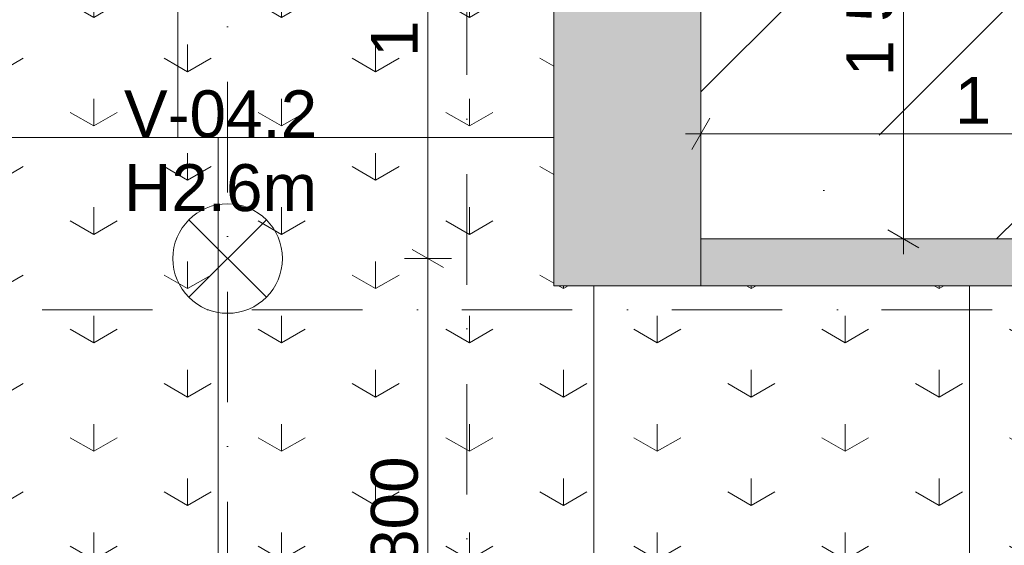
# Model space of a CAD drawing. Header units: millimetres. Extents: x -2532 to 181134, y -4151 to 53885.
# Tile 204 of 220: x 29164 to 32309, y 10093 to 11771. Entities that reach past the tile are written whole.
import ezdxf
from ezdxf.enums import TextEntityAlignment as Align

# ---------------------------------------------------------------- set-up
doc = ezdxf.new("R2010")
doc.units = ezdxf.units.MM
doc.header["$MEASUREMENT"] = 0
doc.linetypes.add('Dot & Dashed', pattern=[670.277762, 352.777767, -176.388884, 0, -141.111112])
for name, color, linetype in [('AR - Seinad SS.ol', 7, 'Continuous'), ('AR - Teljed', 7, 'Continuous'), ('New_SA - ripplaed', 7, 'Continuous'), ('SA - tähistused - valgustus', 7, 'Continuous'), ('SA - valgustid', 7, 'Continuous')]:
    doc.layers.add(name, color=color, linetype=linetype)
for name, color, linetype, lineweight in [('AR - Seinad SS.ol_Pen_No__221', 252, 'Continuous', 13), ('AR - Teljed_Pen_No__4', 8, 'Continuous', 13), ('New_SA - ripplaed_Pen_No__207', 5, 'Continuous', 9), ('SA - tähistused - valgustus_Pen_No__105', 30, 'Continuous', 5), ('SA - valgustid_Pen_No__105', 30, 'Continuous', 5)]:
    doc.layers.add(name, color=color, linetype=linetype, lineweight=lineweight)
doc.styles.add('GENERATED_STYLE_1', font='txt')
doc.styles.add('GENERATED_STYLE_3', font='txt')
doc.dimstyles.new('GENERATED_STYLE__1', dxfattribs={"dimtxt": 150, "dimasz": 76, "dimexe": 0.18, "dimexo": 0.0625, "dimgap": 0.09, "dimtad": 1, "dimdec": 0, "dimzin": 0, "dimdsep": 46, "dimtxsty": 'GENERATED_STYLE_3', "dimblk": 'ARROWHEAD_2', "dimblk1": 'ARROWHEAD_2', "dimblk2": 'ARROWHEAD_2', "dimcen": 0.09, "dimse1": 1, "dimse2": 1, "dimclrd": 256, "dimclre": 256, "dimclrt": 256, "dimadec": 0, "dimazin": 0, "dimtfac": 1, "dimtdec": 4, "dimtmove": 0, "dimatfit": 3, "dimfxl": 0, "dimtolj": 1, "dimtzin": 0, "dimarcsym": 0})
doc.dimstyles.new('GENERATED_STYLE__4', dxfattribs={"dimtxt": 150, "dimasz": 76, "dimexe": 0.18, "dimexo": 0.0625, "dimgap": 0.09, "dimtad": 1, "dimtih": 1, "dimtoh": 1, "dimdec": 0, "dimzin": 0, "dimdsep": 46, "dimtxsty": 'GENERATED_STYLE_3', "dimblk": 'ARROWHEAD_2', "dimblk1": 'ARROWHEAD_2', "dimblk2": 'ARROWHEAD_2', "dimcen": 0.09, "dimse1": 1, "dimse2": 1, "dimclrd": 256, "dimclre": 256, "dimclrt": 256, "dimadec": 0, "dimazin": 0, "dimtfac": 1, "dimtdec": 4, "dimtmove": 2, "dimatfit": 3, "dimfxl": 0, "dimtolj": 1, "dimtzin": 0, "dimarcsym": 0})
pattern_1 = [(90, (0, 0), (-600, 0), [86.6025, -259.8076]), (90, (300, 173.2), (-600, 0), [86.6025, -259.8076]), (30, (0, 0), (-300, 519.615), [86.6025, -259.8076]), (30, (0, 346.4), (-300, 519.615), [86.6025, -259.8076]), (150, (0, 0), (300, 519.615), [86.6025, -259.8076]), (150, (0, 346.4), (300, 519.615), [86.6025, -259.8076])]

# ---------------------------------------------------------------- blocks, each defined once
blk = doc.blocks.new('Slab_29_1', base_point=(31339.4, 11071.1))
at = {"layer": 'New_SA - ripplaed_Pen_No__207', "linetype": 'Continuous'}
h = blk.add_hatch(dxfattribs=at)
h.set_pattern_fill('Dot___Dashed_hõre_0001', color=256, style=0, pattern_type=2)
h.set_pattern_definition([(45, (0, 0), (-707.107, 707.107), [750, -250, 0, -250]), (45, (88.4, 795.5), (-707.107, 707.107), [750, -250, 0, -250])])
h.paths.add_polyline_path([(31339.4, 11071.1), (37344.4, 11076.3), (37312.4, 13904.6), (35764.5, 13901.5), (35769.2, 13501.7), (35239.2, 13495.6), (35234.5, 13900.1), (31339.4, 13899.9)])
at = {"layer": 'New_SA - ripplaed_Pen_No__207', "linetype": 'Continuous', "flags": 128}
blk.add_lwpolyline([(31339.4, 11071.1), (37344.4, 11076.3), (37312.4, 13904.6), (35764.5, 13901.5), (35769.2, 13501.7), (35239.2, 13495.6), (35234.5, 13900.1), (31339.4, 13899.9)], close=True, dxfattribs=at)
blk = doc.blocks.new('Slab_163_1', base_point=(32197.7, 9594.9))
at = {"layer": 'New_SA - ripplaed_Pen_No__207', "linetype": 'Continuous'}
h = blk.add_hatch(dxfattribs=at)
h.set_pattern_fill('Grass_0001', color=256, style=0, pattern_type=2)
h.set_pattern_definition(pattern_1)
h.paths.add_polyline_path([(32197.7, 9594.9), (33397.7, 9594.9), (33397.7, 10921.3), (32197.7, 10921.2)])
at = {"layer": 'New_SA - ripplaed_Pen_No__207', "linetype": 'Continuous', "flags": 128}
blk.add_lwpolyline([(32197.7, 9594.9), (33397.7, 9594.9), (33397.7, 10921.3), (32197.7, 10921.2)], close=True, dxfattribs=at)
blk = doc.blocks.new('Slab_175_1', base_point=(30997.7, 9594.9))
at = {"layer": 'New_SA - ripplaed_Pen_No__207', "linetype": 'Continuous'}
h = blk.add_hatch(dxfattribs=at)
h.set_pattern_fill('Grass_0001', color=256, style=0, pattern_type=2)
h.set_pattern_definition(pattern_1)
h.paths.add_polyline_path([(30997.7, 9594.9), (32197.7, 9594.9), (32197.7, 10921.2), (31003.1, 10921.1), (30997.7, 10921.1)])
at = {"layer": 'New_SA - ripplaed_Pen_No__207', "linetype": 'Continuous', "flags": 128}
blk.add_lwpolyline([(30997.7, 9594.9), (32197.7, 9594.9), (32197.7, 10921.2), (31003.1, 10921.1), (30997.7, 10921.1)], close=True, dxfattribs=at)
blk = doc.blocks.new('Slab_177_1', base_point=(29797.7, 9594.9))
at = {"layer": 'New_SA - ripplaed_Pen_No__207', "linetype": 'Continuous'}
h = blk.add_hatch(dxfattribs=at)
h.set_pattern_fill('Grass_0001', color=256, style=0, pattern_type=2)
h.set_pattern_definition(pattern_1)
h.paths.add_polyline_path([(29797.7, 9594.9), (30997.7, 9594.9), (30997.7, 10921.1), (30869.4, 10921.1), (30869.4, 11394.9), (29797.7, 11394.9)])
at = {"layer": 'New_SA - ripplaed_Pen_No__207', "linetype": 'Continuous', "flags": 128}
blk.add_lwpolyline([(29797.7, 9594.9), (30997.7, 9594.9), (30997.7, 10921.1), (30869.4, 10921.1), (30869.4, 11394.9), (29797.7, 11394.9)], close=True, dxfattribs=at)
blk = doc.blocks.new('Slab_179_1', base_point=(29041.1, 10599.7))
at = {"layer": 'New_SA - ripplaed_Pen_No__207', "linetype": 'Continuous'}
h = blk.add_hatch(dxfattribs=at)
h.set_pattern_fill('Grass_0001', color=256, style=0, pattern_type=2)
h.set_pattern_definition(pattern_1)
h.paths.add_polyline_path([(29041.1, 10599.7), (28711.1, 10600.4), (28712.6, 9594.9), (29797.7, 9594.9), (29797.7, 11394.9), (29044.4, 11394.9)])
at = {"layer": 'New_SA - ripplaed_Pen_No__207', "linetype": 'Continuous', "flags": 128}
blk.add_lwpolyline([(29041.1, 10599.7), (28711.1, 10600.4), (28712.6, 9594.9), (29797.7, 9594.9), (29797.7, 11394.9), (29044.4, 11394.9)], close=True, dxfattribs=at)
blk = doc.blocks.new('Slab_181_1', base_point=(29669.4, 11394.9))
at = {"layer": 'New_SA - ripplaed_Pen_No__207', "linetype": 'Continuous'}
h = blk.add_hatch(dxfattribs=at)
h.set_pattern_fill('Grass_0001', color=256, style=0, pattern_type=2)
h.set_pattern_definition(pattern_1)
h.paths.add_polyline_path([(29669.4, 11394.9), (30869.4, 11394.9), (30869.4, 13194.9), (29669.4, 13194.9)])
at = {"layer": 'New_SA - ripplaed_Pen_No__207', "linetype": 'Continuous', "flags": 128}
blk.add_lwpolyline([(29669.4, 11394.9), (30869.4, 11394.9), (30869.4, 13194.9), (29669.4, 13194.9)], close=True, dxfattribs=at)
blk = doc.blocks.new('Slab_182_1', base_point=(29044.4, 11394.9))
at = {"layer": 'New_SA - ripplaed_Pen_No__207', "linetype": 'Continuous'}
h = blk.add_hatch(dxfattribs=at)
h.set_pattern_fill('Grass_0001', color=256, style=0, pattern_type=2)
h.set_pattern_definition(pattern_1)
h.paths.add_polyline_path([(29044.4, 11394.9), (29669.4, 11394.9), (29669.4, 13194.9), (29296.3, 13194.9), (29296.3, 12945.2), (29051, 12945.2)])
at = {"layer": 'New_SA - ripplaed_Pen_No__207', "linetype": 'Continuous', "flags": 128}
blk.add_lwpolyline([(29044.4, 11394.9), (29669.4, 11394.9), (29669.4, 13194.9), (29296.3, 13194.9), (29296.3, 12945.2), (29051, 12945.2)], close=True, dxfattribs=at)
blk = doc.blocks.new('Wall_58_1', base_point=(30869.4, 13897.2))
at = {"layer": 'AR - Seinad SS.ol_Pen_No__221', "linetype": 'Continuous'}
blk.add_hatch(color=256, dxfattribs=at).paths.add_polyline_path([(30869.4, 13897.2), (30869.4, 10921.1), (31339.4, 10921.1), (31339.4, 13899.9)])
at = {"layer": 'AR - Seinad SS.ol_Pen_No__221', "linetype": 'Continuous', "flags": 128}
for points in [[(31339.4, 10921.1), (31339.4, 13899.9)], [(30869.4, 13897.2), (30869.4, 10921.1)], [(30869.4, 10921.1), (31339.4, 10921.1)]]:
    blk.add_lwpolyline(points, dxfattribs=at)
blk = doc.blocks.new('Standard grid marker')
at = {"layer": 'AR - Teljed_Pen_No__4', "linetype": 'Dot & Dashed'}
blk.add_line((1000, 0), (44867.9, 0), dxfattribs=at)
at = {"layer": 'AR - Teljed_Pen_No__4', "style": 'GENERATED_STYLE_1'}
for tag, p in [('AC_MarkerText_1_0', (-300, 14.3)), ('AC_MarkerText_1_1', (46167.9, 14.3))]:
    blk.add_attdef(tag, text='', height=250, dxfattribs=at).set_placement(p, align=Align.MIDDLE_CENTER)
blk = doc.blocks.new('Standard grid marker_8')
at = {"layer": 'AR - Teljed_Pen_No__4', "linetype": 'Dot & Dashed'}
blk.add_line((1000, 0), (40415.7, 0), dxfattribs=at)
at = {"layer": 'AR - Teljed_Pen_No__4', "style": 'GENERATED_STYLE_1'}
for tag, p in [('AC_MarkerText_1_0', (-300, 12.2)), ('AC_MarkerText_1_1', (41715.7, 12.2))]:
    blk.add_attdef(tag, text='', height=250, rotation=270, dxfattribs=at).set_placement(p, align=Align.MIDDLE_CENTER)
blk = doc.blocks.new('Pendant Lamp 22')
at = {"layer": 'SA - valgustid_Pen_No__105', "linetype": 'Continuous'}
for p, q in [((-123.7, 123.7), (123.7, -123.7)), ((-123.7, -123.7), (123.7, 123.7))]:
    blk.add_line(p, q, dxfattribs=at)
for start, end in [(0, 180), (180, 0)]:
    blk.add_arc((0, 0), 175, start, end, dxfattribs=at)
blk = doc.blocks.new('*D2074')
at = {"layer": 'SA - tähistused - valgustus_Pen_No__105', "linetype": 'Continuous'}
for p, q in [((31936.2, 12650.3), (32036.2, 12592.5)), ((32061.2, 12621.4), (31911.2, 12621.4)), ((31986.2, 11071.1), (31986.2, 12621.4)), ((32061.2, 11071.1), (31911.2, 11071.1)), ((31936.2, 11100), (32036.2, 11042.3)), ((31986.2, 11022.2), (31986.2, 11071.1))]:
    blk.add_line(p, q, dxfattribs=at)
at = {"layer": 'SA - tähistused - valgustus_Pen_No__105', "insert": (31956.2, 11589.8), "char_height": 150, "attachment_point": 7, "rotation": 90, "style": 'GENERATED_STYLE_3'}
blk.add_mtext('\\A1;{\\pql;\\fArial|b0|i0|c0|p34;1\xa0550}', dxfattribs=at)
blk = doc.blocks.new('ARROWHEAD_2')
at = {"linetype": 'Continuous'}
for p, q in [((-0.378, -0.655), (0.378, 0.655)), ((0, 0), (-1, 0))]:
    blk.add_line(p, q, dxfattribs=at)
blk = doc.blocks.new('*D2076')
at = {"layer": 'SA - tähistused - valgustus_Pen_No__105', "linetype": 'Continuous'}
for p, q in [((31339.4, 11331.5), (31339.4, 11481.5)), ((32939.7, 11331.5), (32939.7, 11481.5)), ((31368.2, 11456.5), (31310.5, 11356.5)), ((32968.6, 11456.5), (32910.9, 11356.5)), ((31290.5, 11406.5), (31339.4, 11406.5)), ((31339.4, 11406.5), (32939.7, 11406.5))]:
    blk.add_line(p, q, dxfattribs=at)
at = {"layer": 'SA - tähistused - valgustus_Pen_No__105', "insert": (32150.7, 11436.5), "char_height": 150, "attachment_point": 7, "style": 'GENERATED_STYLE_3'}
blk.add_mtext('\\A1;{\\pql;\\fArial|b0|i0|c0|p34;1\xa0600}', dxfattribs=at)
blk = doc.blocks.new('*D2127')
at = {"layer": 'SA - tähistused - valgustus_Pen_No__105', "linetype": 'Continuous'}
for p, q in [((30542.6, 11008.4), (30392.6, 11008.4)), ((30417.6, 11037.3), (30517.6, 10979.5)), ((30467.6, 9208.4), (30467.6, 11008.4)), ((30417.6, 9237.3), (30517.6, 9179.5)), ((30542.6, 9208.4), (30392.6, 9208.4)), ((30467.6, 9159.5), (30467.6, 9208.4))]:
    blk.add_line(p, q, dxfattribs=at)
at = {"layer": 'SA - tähistused - valgustus_Pen_No__105', "insert": (30437.6, 9851.9), "char_height": 150, "attachment_point": 7, "rotation": 90, "style": 'GENERATED_STYLE_3'}
blk.add_mtext('\\A1;{\\pql;\\fArial|b0|i0|c0|p34;1\xa0800}', dxfattribs=at)
blk = doc.blocks.new('*D2128')
at = {"layer": 'SA - tähistused - valgustus_Pen_No__105', "linetype": 'Continuous'}
for p, q in [((30517.6, 12779.5), (30417.6, 12837.3)), ((30467.6, 12808.4), (30467.6, 12857.3)), ((30542.6, 12808.4), (30392.6, 12808.4)), ((30467.6, 11008.4), (30467.6, 12808.4)), ((30542.6, 11008.4), (30392.6, 11008.4)), ((30417.6, 11037.3), (30517.6, 10979.5))]:
    blk.add_line(p, q, dxfattribs=at)
at = {"layer": 'SA - tähistused - valgustus_Pen_No__105', "insert": (30437.6, 11651.9), "char_height": 150, "attachment_point": 7, "rotation": 90, "style": 'GENERATED_STYLE_3'}
blk.add_mtext('\\A1;{\\pql;\\fArial|b0|i0|c0|p34;1\xa0800}', dxfattribs=at)
blk = doc.blocks.new('Label_92_1', base_point=(29828, 11008.4))
at = {"layer": 'SA - tähistused - valgustus_Pen_No__105', "char_height": 150, "attachment_point": 1, "style": 'GENERATED_STYLE_3'}
for s, insert in [('\\A1;{\\pql;\\pt0,105000;\\fArial|b0|i0|c0|p34;V-04.2\\fArial|b0|i0|c0|p34;\\A1{\\H.66x;\\S^  ;}\\fArial|b0|i0|c0|p34;\\fArial|b0|i0|c0|p34;\\A1{\\H.66x;\\S^  ;}\\fArial|b0|i0|c0|p34; \\fArial|b0|i0|c0|p34;\\fArial|b0|i0|c0|p34;\\fArial|b0|i0|c0|p34;\\fArial|b0|i0|c0|p34;\\fArial|b0|i0|c0|p34;\\fArial|b0|i0|c0|p34;\\fArial|b0|i0|c0|p34;\\fArial|b0|i0|c0|p34;\\fArial|b0|i0|c0|p34;\\fArial|b0|i0|c0|p34;\\fArial|b0|i0|c0|p34;\\fArial|b0|i0|c0|p34;\\fArial|b0|i0|c0|p34;\\fArial|b0|i0|c0|p34;\\fArial|b0|i0|c0|p34;\\fArial|b0|i0|c0|p34;\\fArial|b0|i0|c0|p34;\\fArial|b0|i0|c0|p34;\\fArial|b0|i0|c0|p34;\\fArial|b0|i0|c0|p34;\\fArial|b0|i0|c0|p34;\\fArial|b0|i0|c0|p34;\\fArial|b0|i0|c0|p34;\\fArial|b0|i0|c0|p34;\\fArial|b0|i0|c0|p34;\\fArial|b0|i0|c0|p34;\\fArial|b0|i0|c0|p34;\\fArial|b0|i0|c0|p34;\\fArial|b0|i0|c0|p34;\\fArial|b0|i0|c0|p34;\\fArial|b0|i0|c0|p34;\\fArial|b0|i0|c0|p34;\\fArial|b0|i0|c0|p34;\\fArial|b0|i0|c0|p34;\\fArial|b0|i0|c0|p34;\\fArial|b0|i0|c0|p34;\\fArial|b0|i0|c0|p34;\\fArial|b0|i0|c0|p34;\\fArial|b0|i0|c0|p34;\\fArial|b0|i0|c0|p34;\\fArial|b0|i0|c0|p34;\\fArial|b0|i0|c0|p34;\\fArial|b0|i0|c0|p34;}', (29496.8, 11545.5)), ('\\A1;{\\pql;\\pt0,105000;\\fArial|b0|i0|c0|p34;H2.6m \\fArial|b0|i0|c0|p34;\\A1{\\H.66x;\\S^  ;}\\fArial|b0|i0|c0|p34;\\fArial|b0|i0|c0|p34;\\A1{\\H.66x;\\S^  ;}\\fArial|b0|i0|c0|p34;\\fArial|b0|i0|c0|p34;\\fArial|b0|i0|c0|p34;\\fArial|b0|i0|c0|p34;\\fArial|b0|i0|c0|p34;\\fArial|b0|i0|c0|p34;\\fArial|b0|i0|c0|p34;\\fArial|b0|i0|c0|p34;\\fArial|b0|i0|c0|p34;\\fArial|b0|i0|c0|p34;\\fArial|b0|i0|c0|p34;\\fArial|b0|i0|c0|p34;\\fArial|b0|i0|c0|p34;\\fArial|b0|i0|c0|p34;\\fArial|b0|i0|c0|p34;\\fArial|b0|i0|c0|p34;\\fArial|b0|i0|c0|p34;\\fArial|b0|i0|c0|p34;\\fArial|b0|i0|c0|p34;\\fArial|b0|i0|c0|p34;\\fArial|b0|i0|c0|p34;\\fArial|b0|i0|c0|p34;\\fArial|b0|i0|c0|p34;\\fArial|b0|i0|c0|p34;\\fArial|b0|i0|c0|p34;\\fArial|b0|i0|c0|p34;\\fArial|b0|i0|c0|p34;\\fArial|b0|i0|c0|p34;\\fArial|b0|i0|c0|p34;\\fArial|b0|i0|c0|p34;\\fArial|b0|i0|c0|p34;\\fArial|b0|i0|c0|p34;\\fArial|b0|i0|c0|p34;\\fArial|b0|i0|c0|p34;\\fArial|b0|i0|c0|p34;\\fArial|b0|i0|c0|p34;\\fArial|b0|i0|c0|p34;\\fArial|b0|i0|c0|p34;\\fArial|b0|i0|c0|p34;\\fArial|b0|i0|c0|p34;\\fArial|b0|i0|c0|p34;\\fArial|b0|i0|c0|p34;\\fArial|b0|i0|c0|p34;\\fArial|b0|i0|c0|p34;}', (29496.8, 11309.8))]:
    blk.add_mtext(s, dxfattribs=dict(at, insert=insert))
blk = doc.blocks.new('Wall_373_1', base_point=(35263.1, 11071.6))
at = {"layer": 'AR - Seinad SS.ol_Pen_No__221', "linetype": 'Continuous'}
blk.add_hatch(color=256, dxfattribs=at).paths.add_polyline_path([(32828.6, 11071.3), (31339.4, 11071.1), (31339.4, 10921.1), (32828.7, 10921.3), (32828.6, 11013.3)])
at = {"layer": 'AR - Seinad SS.ol_Pen_No__221', "linetype": 'Continuous', "flags": 128}
for points in [[(32828.6, 11071.3), (31339.4, 11071.1)], [(31339.4, 11071.1), (31339.4, 10921.1)], [(31339.4, 10921.1), (32828.7, 10921.3)]]:
    blk.add_lwpolyline(points, dxfattribs=at)

msp = doc.modelspace()

# ---------------------------------------------------------------- linework, layer by layer
at = {"layer": 'SA - tähistused - valgustus_Pen_No__105', "linetype": 'Dot & Dashed'}
msp.add_line((29828, 9208.4), (29828, 12808.4), dxfattribs=at)

# ---------------------------------------------------------------- block references
at = {"layer": 'AR - Seinad SS.ol'}
for name, p in [('Wall_58_1', (30869.4, 13897.2)), ('Wall_373_1', (35263.1, 11071.6))]:
    msp.add_blockref(name, p, dxfattribs=at)
at = {"layer": 'AR - Teljed', "linetype": 'Continuous', "zscale": 1000, "rotation": 90}
msp.add_blockref('Standard grid marker_8', (30591.5, -1471.7), dxfattribs=at)
at = {"layer": 'AR - Teljed', "linetype": 'Continuous', "zscale": 1000}
msp.add_blockref('Standard grid marker', (-1931.8, 10844.8), dxfattribs=at)
at = {"layer": 'New_SA - ripplaed', "linetype": 'Continuous'}
for name, p in [('Slab_29_1', (31339.4, 11071.1)), ('Slab_182_1', (29044.4, 11394.9)), ('Slab_181_1', (29669.4, 11394.9)), ('Slab_179_1', (29041.1, 10599.7)), ('Slab_177_1', (29797.7, 9594.9)), ('Slab_175_1', (30997.7, 9594.9)), ('Slab_163_1', (32197.7, 9594.9))]:
    msp.add_blockref(name, p, dxfattribs=at)
at = {"layer": 'SA - tähistused - valgustus', "linetype": 'Continuous'}
msp.add_blockref('Label_92_1', (29828, 11008.4), dxfattribs=at)
at = {"layer": 'SA - valgustid', "linetype": 'Continuous', "zscale": 1000}
msp.add_blockref('Pendant Lamp 22', (29828, 11008.4), dxfattribs=at)

# ---------------------------------------------------------------- dimensions: what is measured, and where the dimension line sits
at = {"layer": 'SA - tähistused - valgustus', "linetype": 'Continuous'}
dim = msp.add_linear_dim(base=(32939.7, 11406.5), p1=(31339.4, 11071.1), p2=(32939.7, 13071.4), dimstyle='GENERATED_STYLE__4', dxfattribs=at)
dim.commit()
dim.dimension.update_dxf_attribs({"geometry": '*D2076', "text_midpoint": (32414.7, 11511.5), "dimtype": 160})
for base, p1, p2, picture, middle in [((30467.6, 12808.4), (29828, 11008.4), (29828, 12808.4), '*D2128', (30362.6, 11915.9)), ((31986.2, 12621.4), (31339.4, 11071.1), (33414.7, 12621.4), '*D2074', (31881.2, 11853.8)), ((30467.6, 11008.4), (29828, 9208.4), (29828, 11008.4), '*D2127', (30362.6, 10115.9))]:
    dim = msp.add_linear_dim(base=base, p1=p1, p2=p2, angle=90, dimstyle='GENERATED_STYLE__1', dxfattribs=at)
    dim.commit()
    dim.dimension.update_dxf_attribs({"geometry": picture, "text_midpoint": middle, "dimtype": 160, "text_rotation": 90})

doc.saveas('drawing.dxf')
